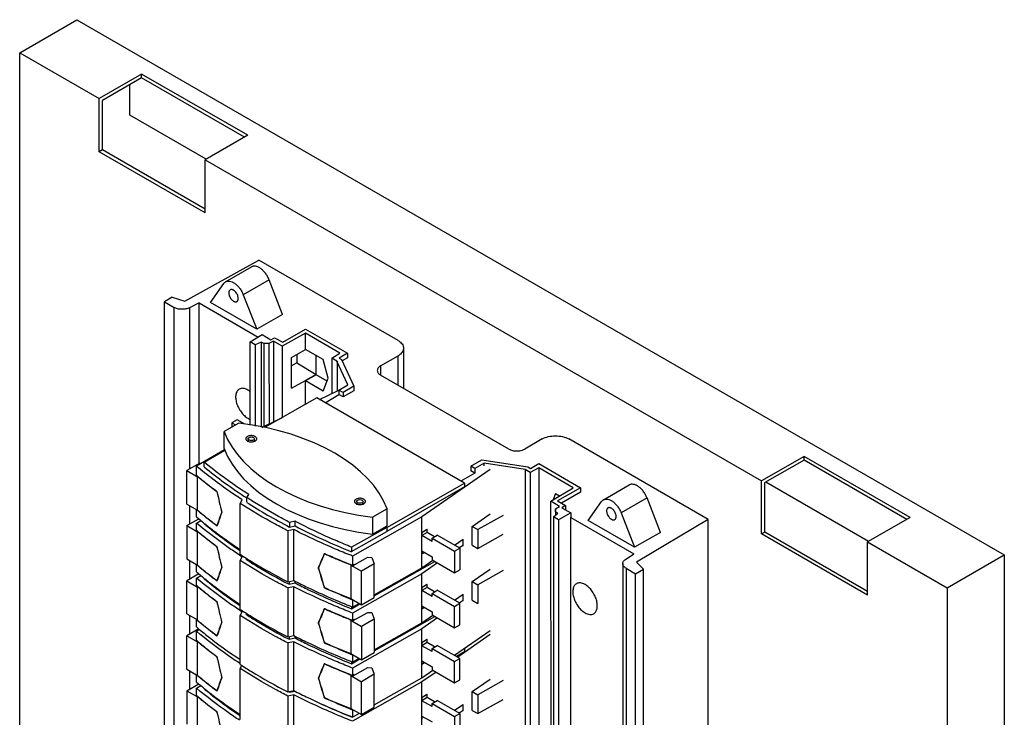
# Model space of a CAD drawing. Header units: millimetres. Extents: x 121 to 402, y 56 to 674.
# Tile 12 of 12: x 139 to 402, y 488 to 674. Entities that reach past the tile are written whole.
import ezdxf

# ---------------------------------------------------------------- set-up
doc = ezdxf.new("R2010")
doc.units = ezdxf.units.MM
doc.header["$LTSCALE"] = 47.495119
doc.layers.get('0').update_dxf_attribs({"linetype": 'CONTINUOUS'})

msp = doc.modelspace()

# ---------------------------------------------------------------- linework, layer by layer
at = {"color": 7, "linetype": 'Continuous'}
for p, q in [((139.35, 665.34), (154.62, 674.16)), ((154.62, 674.16), (402.11, 531.28)), ((139.35, 432.67), (139.35, 665.34)), ((139.35, 665.34), (160.56, 653.1)), ((171.9, 659.64), (160.56, 653.1)), ((171.9, 658.66), (171.9, 659.64)), ((200.19, 643.31), (171.9, 659.64)), ((171.9, 658.66), (161.41, 652.61)), ((199.34, 642.82), (171.9, 658.66)), ((168.77, 648.69), (168.77, 656.85)), ((160.56, 638.92), (160.56, 653.1)), ((161.41, 639.41), (161.41, 652.61)), ((189.13, 636.93), (168.77, 648.69)), ((200.19, 643.31), (188.85, 636.77)), ((161.41, 639.41), (160.56, 638.92)), ((188.85, 622.59), (160.56, 638.92)), ((188.85, 623.57), (161.41, 639.41)), ((188.85, 622.59), (188.85, 636.77)), ((188.85, 636.77), (337.34, 551.04)), ((183.41, 598.97), (203.15, 609.97)), ((240.33, 588.51), (203.15, 609.97)), ((194.28, 604.17), (201.17, 608.15)), ((205.92, 604.68), (199.03, 600.7)), ((209.49, 595.49), (205.92, 604.68)), ((190.23, 598.65), (193.8, 603.72)), ((180.08, 600.04), (177.97, 598.82)), ((180.08, 600.04), (183.41, 598.97)), ((199.03, 600.7), (202.6, 591.51)), ((177.97, 466.71), (177.97, 598.82)), ((177.97, 598.82), (180.54, 597.34)), ((180.54, 465.23), (180.54, 597.34)), ((187.25, 598.54), (184.66, 597.25)), ((184.66, 597.25), (184.66, 554.18)), ((187.25, 555.67), (187.25, 598.54)), ((187.25, 598.54), (202.99, 589.44)), ((202.6, 591.51), (190.23, 598.65)), ((209.49, 595.49), (202.6, 591.51)), ((209.53, 588.03), (215.64, 591.56)), ((215.64, 591.56), (226.8, 585.12)), ((200.84, 588.16), (204.03, 590.07)), ((204.03, 590.07), (206.4, 588.7)), ((206.4, 588.7), (207.39, 589.26)), ((207.39, 589.26), (209.53, 588.03)), ((215.64, 590.43), (209.42, 586.96)), ((224.83, 585.12), (215.64, 590.43)), ((215.65, 586.1), (215.65, 590.43)), ((200.84, 565.91), (200.84, 588.16)), ((202.17, 587.39), (200.84, 588.16)), ((203.83, 588.06), (202.17, 587.39)), ((202.17, 587.39), (202.17, 565.66)), ((203.83, 588.06), (203.83, 565.36)), ((204.47, 587.69), (203.83, 588.06)), ((204.47, 587.69), (204.47, 565.55)), ((205.88, 587.69), (204.47, 587.69)), ((207.04, 588.33), (205.88, 587.69)), ((205.88, 587.69), (205.89, 566.26)), ((207.04, 588.33), (207.04, 566.81)), ((209.42, 586.96), (207.04, 588.33)), ((209.42, 586.96), (209.42, 567.96)), ((211.87, 583.99), (215.65, 586.1)), ((220.35, 583.43), (215.65, 586.14)), ((215.65, 586.1), (215.68, 586.12)), ((241.79, 586.47), (241.79, 575.74)), ((211.87, 575.75), (211.87, 583.99)), ((213.31, 584.8), (213.31, 582.5)), ((218.48, 579.36), (218.48, 584.51)), ((221.67, 578.46), (220.35, 583.43)), ((222.65, 583.81), (224.83, 585.12)), ((222.65, 583.81), (222.65, 574.33)), ((224.02, 583.02), (222.65, 583.81)), ((226.8, 585.12), (224.57, 583.83)), ((224.57, 583.83), (225.27, 583.43)), ((225.27, 583.43), (228.56, 576.34)), ((226.8, 583.89), (225.45, 583.11)), ((226.8, 585.12), (226.8, 583.89)), ((235.66, 581.73), (240.33, 584.43)), ((240.33, 576.59), (240.33, 584.43)), ((213.31, 582.5), (211.87, 581.71)), ((213.31, 582.5), (218.48, 579.42)), ((226.96, 576.69), (224.02, 583.02)), ((224.03, 583.02), (224.03, 574.99)), ((235.66, 581.73), (235.66, 579.28)), ((218.48, 579.42), (215.65, 577.81)), ((218.48, 579.36), (215.65, 577.73)), ((221.38, 577.69), (218.48, 579.36)), ((220.35, 575.02), (221.67, 578.46)), ((269.88, 559.52), (235.66, 579.28)), ((211.87, 575.75), (215.65, 577.81)), ((215.65, 571.49), (215.65, 577.81)), ((220.35, 575.02), (215.65, 577.73)), ((224.56, 575.29), (226.96, 576.69)), ((228.56, 576.34), (225.66, 574.66)), ((228.56, 576.34), (228.56, 575.11)), ((218.62, 573.17), (204.85, 565.36)), ((258.07, 550.39), (218.62, 573.17)), ((219.36, 572.75), (224.56, 575.25)), ((220.84, 571.89), (224.56, 574.07)), ((224.56, 575.29), (224.56, 574.07)), ((225.66, 574.66), (224.56, 575.29)), ((225.66, 573.43), (224.56, 574.07)), ((228.56, 575.11), (225.66, 573.43)), ((225.66, 574.66), (225.66, 573.43)), ((204.68, 565.67), (209.46, 567.98)), ((197.81, 566.46), (193.92, 564.22)), ((197.42, 567.33), (196, 566.51)), ((196, 566.51), (196, 565.42)), ((196, 566.51), (196.94, 565.96)), ((199.42, 566.17), (197.42, 567.33)), ((204.06, 565.31), (204.68, 565.67)), ((193.92, 559.65), (193.92, 564.22)), ((200.3, 562.27), (200.3, 561.61)), ((202, 561.61), (202, 562.27)), ((278.79, 562.22), (274.13, 559.52)), ((323.04, 540.76), (285.86, 562.22)), ((186.52, 555.01), (194.05, 559.43)), ((188.57, 556.04), (194.14, 559.25)), ((348.68, 557.58), (337.34, 551.04)), ((348.68, 556.6), (348.68, 557.58)), ((376.96, 541.25), (348.68, 557.58)), ((187.38, 555.75), (183.99, 553.79)), ((186.52, 552.55), (186.52, 555.01)), ((187.38, 555.75), (187.71, 555.71)), ((188.56, 554.81), (188.57, 556.04)), ((259.75, 554.97), (262.66, 556.65)), ((259.75, 554.97), (259.75, 553.75)), ((260.85, 554.34), (259.75, 554.97)), ((263.28, 555.72), (260.85, 554.34)), ((262.66, 556.65), (274.95, 554.75)), ((263.28, 555.03), (263.28, 555.73)), ((274.23, 554.03), (263.28, 555.72)), ((274.95, 554.75), (275.64, 554.35)), ((277.87, 554.5), (275.61, 553.23)), ((275.64, 554.35), (277.87, 555.63)), ((277.87, 555.63), (289.03, 549.19)), ((277.87, 554.5), (277.87, 421.17)), ((287.07, 549.19), (277.87, 554.5)), ((348.68, 556.6), (338.19, 550.55)), ((376.12, 540.76), (348.68, 556.6)), ((183.99, 544.85), (183.99, 553.79)), ((183.99, 553.79), (186.84, 552.14)), ((186.52, 552.55), (186.7, 552.4)), ((186.52, 552.55), (186.69, 552.4)), ((186.61, 552.48), (186.52, 552.43)), ((186.52, 552.41), (186.52, 552.43)), ((186.52, 552.41), (186.63, 552.32)), ((186.84, 543.2), (186.84, 552.14)), ((264.94, 554.07), (246.67, 541.43)), ((260.85, 553.12), (257.08, 550.97)), ((260.85, 553.12), (259.75, 553.75)), ((260.85, 554.34), (260.85, 553.12)), ((274.23, 554.03), (274.23, 288.42)), ((275.61, 553.23), (274.23, 554.03)), ((275.61, 553.24), (275.61, 419.9)), ((258.07, 549.48), (237.32, 537.5)), ((237.33, 538.62), (258.07, 550.39)), ((258.07, 550.39), (258.07, 549.48)), ((281.06, 545.6), (287.07, 549.19)), ((289.03, 549.19), (282.91, 545.66)), ((289.03, 549.19), (289.03, 547.97)), ((295.11, 545.95), (302.01, 549.93)), ((337.34, 536.86), (337.34, 551.04)), ((338.19, 537.35), (338.19, 550.55)), ((365.91, 534.87), (338.47, 550.71)), ((192, 548.07), (191.93, 548.12)), ((192, 548.07), (191.93, 548.12)), ((192.03, 548.09), (192, 548.07)), ((199.94, 545.3), (199.95, 546.55)), ((199.95, 546.55), (200.47, 547.37)), ((282.37, 547.62), (281.74, 546.01)), ((282.37, 547.62), (283.42, 547.01)), ((289.03, 547.97), (283.97, 545.05)), ((183.99, 544.85), (186.84, 543.2)), ((184.66, 544.46), (184.66, 539.47)), ((198.17, 545.02), (198.75, 545.95)), ((198.17, 531.43), (198.17, 545.02)), ((229.29, 545.53), (229.29, 544.87)), ((230.99, 544.87), (230.99, 545.53)), ((281.05, 545.6), (281.06, 412.27)), ((283.43, 544.23), (281.06, 545.6)), ((282.32, 543.56), (283.43, 544.23)), ((282.91, 545.66), (285.05, 544.42)), ((285.05, 544.42), (284.07, 543.86)), ((285.05, 544.42), (285.05, 543.29)), ((291.07, 540.43), (294.63, 545.51)), ((306.76, 546.47), (299.86, 542.49)), ((310.32, 537.28), (306.76, 546.47)), ((186.57, 543.36), (186.52, 543.33)), ((186.52, 541.41), (186.52, 543.33)), ((186.78, 543.24), (186.84, 543.19)), ((186.78, 543.23), (186.83, 543.19)), ((193.24, 542.68), (193.23, 542.67)), ((193.27, 542.7), (193.24, 542.68)), ((246.67, 541.43), (228.19, 530.95)), ((237.41, 543.6), (233.46, 541.36)), ((233.46, 541.36), (233.46, 536.79)), ((237.41, 539.03), (237.41, 543.6)), ((246.67, 527.84), (246.67, 541.43)), ((260.13, 538.86), (264.94, 542.19)), ((268.37, 541.78), (261.61, 538.01)), ((281.8, 541.41), (282.97, 542.37)), ((283.13, 540.64), (281.8, 541.41)), ((281.81, 541.41), (281.81, 408.08)), ((282.33, 542.74), (282.32, 543.56)), ((282.32, 543.56), (282.32, 541.83)), ((282.97, 542.37), (282.33, 542.74)), ((282.34, 542.74), (282.34, 541.85)), ((286.44, 542.49), (283.13, 540.64)), ((284.07, 543.86), (286.44, 542.49)), ((286.44, 542.49), (286.45, 541.26)), ((299.86, 542.49), (303.43, 533.3)), ((183.97, 539.08), (187.16, 540.89)), ((183.97, 539.08), (183.97, 530.18)), ((183.97, 539.08), (186.84, 537.42)), ((186.52, 539.78), (187.69, 540.47)), ((186.52, 537.85), (186.52, 539.78)), ((188.57, 539.59), (188.57, 539.75)), ((192, 538.98), (191.93, 539.03)), ((192, 538.98), (191.93, 539.03)), ((192.05, 539.14), (192, 539.11)), ((192, 538.98), (192.05, 539.14)), ((211.39, 539.94), (211.38, 538.7)), ((211.38, 538.7), (212.83, 539)), ((212.84, 540.24), (211.39, 539.94)), ((212.83, 539), (212.84, 540.24)), ((233.46, 536.79), (237.41, 539.03)), ((260.13, 533.84), (260.13, 538.86)), ((260.13, 538.86), (261.61, 538.01)), ((283.14, 540.65), (283.14, 407.31)), ((286.45, 409.15), (286.45, 541.26)), ((286.45, 541.26), (303.23, 531.57)), ((303.43, 533.3), (291.07, 540.43)), ((323.04, 540.76), (303.98, 529.36)), ((323.04, 408.65), (323.04, 540.76)), ((376.96, 541.25), (365.63, 534.71)), ((186.52, 537.85), (186.7, 537.71)), ((186.52, 537.85), (186.69, 537.71)), ((186.61, 537.78), (186.52, 537.73)), ((186.52, 537.7), (186.52, 537.73)), ((186.84, 528.52), (186.84, 537.42)), ((212.5, 538.01), (210.9, 537.68)), ((210.9, 537.68), (210.9, 524.08)), ((212.5, 524.42), (212.5, 538.01)), ((227.86, 532.13), (237.32, 537.5)), ((237.33, 538.62), (227.87, 533.35)), ((237.33, 538.62), (237.32, 537.5)), ((246.69, 537.24), (247.98, 538.13)), ((246.69, 537.24), (248.11, 538.06)), ((248.11, 537.24), (246.69, 536.43)), ((246.69, 537.24), (246.69, 536.43)), ((246.69, 532.34), (246.69, 536.43)), ((249.39, 534.87), (246.69, 536.43)), ((248.11, 538.06), (247.98, 538.13)), ((248.11, 537.24), (248.11, 538.06)), ((250.09, 536.1), (248.11, 537.24)), ((249.39, 535.69), (250.8, 536.5)), ((256.81, 533.03), (250.8, 536.5)), ((261.61, 538.01), (261.61, 532.99)), ((261.61, 532.99), (268.37, 536.76)), ((310.32, 537.28), (303.43, 533.3)), ((338.19, 537.35), (337.34, 536.86)), ((365.63, 520.53), (337.34, 536.86)), ((365.63, 521.51), (338.19, 537.35)), ((192, 533.37), (191.93, 533.43)), ((192, 533.37), (191.93, 533.43)), ((249.39, 534.87), (249.39, 535.69)), ((249.39, 535.69), (255.4, 532.22)), ((255.38, 533.86), (257.66, 535.44)), ((256.55, 533.18), (257.66, 533.81)), ((257.66, 533.81), (256.66, 533.12)), ((257.66, 533.81), (257.66, 535.44)), ((260.13, 533.84), (261.61, 532.99)), ((365.63, 520.53), (365.63, 534.71)), ((365.63, 534.71), (386.84, 522.46)), ((192.03, 533.39), (192, 533.37)), ((220.66, 531.67), (220.61, 531.54)), ((220.66, 531.67), (220.8, 531.61)), ((220.66, 531.67), (220.8, 531.6)), ((220.8, 531.61), (220.66, 531.52)), ((227.87, 533.35), (227.86, 532.13)), ((228.19, 530.95), (228.19, 528.49)), ((246.69, 532.34), (246.69, 531.53)), ((246.69, 532.34), (249.39, 530.79)), ((246.69, 531.53), (247.4, 531.94)), ((249.39, 530.79), (249.39, 529.97)), ((255.4, 532.22), (256.81, 533.03)), ((255.4, 532.22), (255.4, 526.5)), ((256.81, 533.03), (256.81, 527.32)), ((301.01, 530.08), (303.23, 531.57)), ((386.84, 522.46), (402.11, 531.28)), ((402.11, 531.28), (402.11, 65.05)), ((183.97, 530.18), (186.84, 528.52)), ((184.66, 529.79), (184.66, 524.7)), ((186.57, 528.67), (186.52, 528.64)), ((186.52, 526.71), (186.52, 528.64)), ((186.77, 528.43), (186.52, 528.64)), ((186.76, 528.43), (186.52, 528.64)), ((186.72, 528.59), (186.83, 528.5)), ((186.72, 528.59), (186.83, 528.5)), ((198.17, 529.8), (198.75, 530.72)), ((198.17, 516.73), (198.17, 529.8)), ((199.89, 529.99), (199.89, 530.36)), ((227.72, 528.54), (227.72, 519.6)), ((227.72, 528.54), (230.59, 526.89)), ((227.72, 528.54), (228.03, 528.42)), ((228.03, 528.42), (228.19, 528.35)), ((228.19, 528.37), (228.15, 528.39)), ((228.19, 528.37), (228.15, 528.39)), ((228.19, 528.35), (232.23, 530.65)), ((228.58, 528.71), (228.19, 528.49)), ((228.19, 528.37), (228.58, 528.59)), ((228.19, 528.37), (228.19, 528.35)), ((228.47, 528.65), (228.58, 528.59)), ((228.58, 528.71), (228.58, 528.59)), ((233.95, 528.86), (230.59, 526.89)), ((232.23, 530.65), (233.33, 530.59)), ((233.33, 530.59), (233.95, 528.86)), ((233.95, 520.35), (250.14, 529.54)), ((233.95, 519.92), (233.95, 528.86)), ((246.67, 527.84), (249.59, 529.86)), ((250.87, 529.11), (246.67, 526.2)), ((249.39, 529.97), (255.4, 526.5)), ((300.27, 528.94), (300.27, 396.83)), ((303.98, 529.36), (305.84, 527.44)), ((187.2, 526.17), (183.99, 524.31)), ((186.52, 525.08), (187.69, 525.77)), ((193.24, 527.99), (193.23, 527.97)), ((193.27, 528), (193.24, 527.99)), ((219.11, 527.83), (219.03, 527.79)), ((219.03, 527.79), (219.04, 527.75)), ((246.67, 526.2), (228.19, 515.72)), ((230.59, 517.94), (230.59, 526.89)), ((233.95, 520.62), (246.67, 527.84)), ((246.67, 513.14), (246.67, 526.2)), ((255.4, 526.5), (256.81, 527.32)), ((260.13, 524.15), (264.94, 527.48)), ((268.37, 527.06), (261.61, 523.29)), ((301.16, 527.7), (301.16, 395.59)), ((301.16, 527.7), (303.73, 526.22)), ((303.73, 526.22), (305.84, 527.44)), ((303.73, 394.11), (303.73, 526.22)), ((305.84, 395.33), (305.84, 527.44)), ((183.99, 515.53), (183.99, 524.31)), ((183.99, 524.31), (186.84, 522.66)), ((186.52, 523.16), (186.52, 525.08)), ((186.52, 523.16), (186.7, 523.01)), ((186.52, 523.16), (186.69, 523.01)), ((186.61, 523.08), (186.52, 523.03)), ((186.52, 522.94), (186.52, 523.03)), ((188.57, 524.89), (188.57, 525.06)), ((192, 524.28), (191.93, 524.33)), ((192, 524.28), (191.93, 524.33)), ((192.06, 524.46), (192, 524.42)), ((192, 524.28), (192.06, 524.46)), ((210.9, 524.08), (212.5, 524.42)), ((211.23, 524.15), (211.23, 523.44)), ((211.23, 523.44), (212.83, 523.77)), ((212.83, 523.77), (212.83, 524.26)), ((246.69, 522.54), (247.98, 523.44)), ((246.69, 522.54), (248.11, 523.36)), ((248.11, 523.36), (247.98, 523.44)), ((248.11, 522.55), (248.11, 523.36)), ((260.13, 519.15), (260.13, 524.15)), ((260.13, 524.15), (261.61, 523.29)), ((261.61, 523.29), (261.61, 518.29)), ((186.84, 513.89), (186.84, 522.66)), ((212.5, 522.78), (210.9, 522.45)), ((210.9, 522.45), (210.9, 509.38)), ((212.5, 509.72), (212.5, 522.78)), ((220.63, 522.54), (220.66, 522.43)), ((220.79, 522.5), (220.66, 522.43)), ((248.11, 522.55), (246.69, 521.73)), ((246.69, 522.54), (246.69, 521.73)), ((246.69, 517.65), (246.69, 521.73)), ((249.39, 520.17), (246.69, 521.73)), ((250.09, 521.4), (248.11, 522.55)), ((249.39, 520.99), (250.8, 521.81)), ((249.39, 520.17), (249.39, 520.99)), ((249.39, 520.99), (255.4, 517.52)), ((256.81, 518.34), (250.8, 521.81)), ((255.38, 519.17), (257.66, 520.74)), ((257.66, 519.11), (257.66, 520.74)), ((386.84, 522.46), (386.84, 56.24)), ((192, 518.69), (191.93, 518.74)), ((192, 518.69), (191.93, 518.74)), ((192, 518.69), (192.03, 518.7)), ((227.71, 519.59), (227.81, 519.54)), ((227.71, 519.59), (227.81, 519.54)), ((227.72, 519.6), (230.59, 517.94)), ((227.86, 516.9), (230.15, 518.2)), ((228.19, 519.28), (228.15, 519.29)), ((228.19, 519.28), (228.15, 519.29)), ((228.19, 519.28), (228.23, 519.3)), ((228.19, 519.28), (228.19, 517.35)), ((228.19, 517.35), (229.92, 518.33)), ((230.59, 517.94), (233.95, 519.92)), ((246.69, 517.65), (246.69, 516.83)), ((246.69, 517.65), (249.39, 516.09)), ((255.4, 517.52), (256.81, 518.34)), ((256.55, 518.49), (257.66, 519.11)), ((257.66, 519.11), (256.66, 518.42)), ((256.81, 512.62), (256.81, 518.34)), ((260.13, 519.15), (261.61, 518.29)), ((183.99, 515.53), (186.84, 513.89)), ((184.66, 515.15), (184.66, 510.08)), ((198.17, 515.1), (198.75, 516.02)), ((198.17, 502.03), (198.17, 515.1)), ((199.89, 515.29), (199.89, 515.66)), ((220.66, 516.97), (220.61, 516.85)), ((220.66, 516.97), (220.8, 516.91)), ((220.66, 516.97), (220.8, 516.91)), ((220.8, 516.91), (220.66, 516.83)), ((227.86, 517.49), (227.86, 516.9)), ((228.19, 513.64), (232.23, 515.93)), ((228.19, 515.72), (228.19, 513.8)), ((232.23, 515.93), (233.33, 515.87)), ((233.33, 515.87), (233.95, 514.14)), ((246.67, 513.14), (249.59, 515.16)), ((246.69, 516.83), (247.4, 517.24)), ((249.39, 516.09), (249.39, 515.27)), ((249.39, 515.27), (255.4, 511.8)), ((255.4, 511.8), (255.4, 517.52)), ((186.52, 514.06), (186.8, 513.83)), ((186.52, 514.06), (186.8, 513.83)), ((186.61, 513.99), (186.52, 513.94)), ((186.52, 512.02), (186.52, 513.94)), ((186.74, 513.76), (186.52, 513.94)), ((186.73, 513.76), (186.52, 513.94)), ((193.24, 513.29), (193.23, 513.28)), ((193.27, 513.31), (193.24, 513.29)), ((219.11, 513.14), (219.03, 513.09)), ((219.03, 513.09), (219.04, 513.05)), ((227.72, 513.83), (227.72, 504.93)), ((227.72, 513.83), (230.59, 512.17)), ((227.72, 513.83), (228.03, 513.7)), ((228.03, 513.7), (228.19, 513.64)), ((228.19, 513.67), (228.15, 513.69)), ((228.19, 513.67), (228.15, 513.69)), ((228.58, 514.02), (228.19, 513.8)), ((228.19, 513.67), (228.58, 513.89)), ((228.19, 513.67), (228.19, 513.64)), ((228.47, 513.96), (228.58, 513.89)), ((228.58, 514.02), (228.58, 513.89)), ((233.95, 514.14), (230.59, 512.17)), ((233.95, 505.66), (250.14, 514.84)), ((233.95, 514.14), (233.95, 505.24)), ((233.95, 505.92), (246.67, 513.14)), ((250.87, 514.42), (246.67, 511.51)), ((255.4, 511.8), (256.81, 512.62)), ((187.14, 511.52), (183.99, 509.7)), ((186.52, 510.91), (187.31, 511.38)), ((186.52, 508.46), (186.52, 510.91)), ((192.06, 509.76), (192, 509.73)), ((192, 509.58), (192.06, 509.76)), ((246.67, 511.51), (228.19, 501.02)), ((230.59, 512.17), (230.59, 503.27)), ((246.67, 498.44), (246.67, 511.51)), ((255.38, 504.47), (264.94, 511.08)), ((264.94, 509.98), (256.24, 503.97)), ((183.99, 500.76), (183.99, 509.7)), ((183.99, 509.7), (186.84, 508.05)), ((186.52, 508.46), (186.7, 508.31)), ((186.52, 508.46), (186.69, 508.31)), ((186.61, 508.39), (186.52, 508.34)), ((186.52, 508.32), (186.52, 508.34)), ((186.52, 508.32), (186.63, 508.23)), ((186.84, 499.11), (186.84, 508.05)), ((192, 509.58), (191.93, 509.64)), ((192, 509.58), (191.93, 509.64)), ((210.9, 509.38), (212.5, 509.72)), ((212.5, 508.09), (210.9, 507.75)), ((210.9, 507.75), (210.9, 494.69)), ((211.23, 509.45), (211.23, 508.74)), ((211.23, 508.74), (212.83, 509.08)), ((212.5, 495.02), (212.5, 508.09)), ((212.83, 509.08), (212.83, 509.56)), ((220.62, 507.87), (220.66, 507.73)), ((220.8, 507.81), (220.66, 507.73)), ((246.69, 507.85), (247.98, 508.74)), ((246.69, 507.85), (248.11, 508.66)), ((248.11, 507.85), (246.69, 507.03)), ((246.69, 507.85), (246.69, 507.03)), ((248.11, 508.66), (247.98, 508.74)), ((248.11, 507.85), (248.11, 508.66)), ((250.09, 506.7), (248.11, 507.85)), ((227.7, 504.9), (227.89, 504.82)), ((227.7, 504.9), (227.89, 504.82)), ((227.72, 504.93), (230.59, 503.27)), ((228.19, 504.58), (228.15, 504.6)), ((228.19, 504.58), (228.15, 504.6)), ((228.19, 504.58), (228.24, 504.61)), ((228.19, 504.58), (228.19, 502.66)), ((230.59, 503.27), (233.95, 505.24)), ((246.69, 502.95), (246.69, 507.03)), ((249.39, 505.48), (246.69, 507.03)), ((249.39, 506.29), (250.8, 507.11)), ((249.39, 505.48), (249.39, 506.29)), ((249.39, 506.29), (255.4, 502.82)), ((256.81, 503.64), (250.8, 507.11)), ((258.07, 505.39), (255.93, 504.15)), ((257.81, 506.15), (258.07, 506.3)), ((258.07, 506.3), (258.07, 505.39)), ((192, 503.98), (191.93, 504.03)), ((192, 503.98), (191.93, 504.03)), ((192.03, 504), (192, 503.98)), ((220.66, 502.27), (220.61, 502.16)), ((220.66, 502.27), (220.8, 502.21)), ((220.66, 502.27), (220.79, 502.21)), ((220.8, 502.21), (220.66, 502.14)), ((227.86, 502.21), (230.16, 503.51)), ((227.86, 502.79), (227.86, 502.21)), ((228.19, 502.66), (229.93, 503.65)), ((246.69, 502.95), (246.69, 502.13)), ((246.69, 502.95), (249.39, 501.39)), ((246.69, 502.13), (247.4, 502.54)), ((255.4, 502.82), (256.81, 503.64)), ((255.4, 497.11), (255.4, 502.82)), ((256.81, 497.92), (256.81, 503.64)), ((183.99, 500.76), (186.84, 499.11)), ((184.66, 500.37), (184.66, 495.38)), ((186.57, 499.27), (186.52, 499.24)), ((198.17, 500.93), (198.67, 501.72)), ((198.17, 487.34), (198.17, 500.93)), ((228.19, 498.88), (232.23, 501.17)), ((228.19, 501.02), (228.19, 499.1)), ((228.58, 499.32), (228.19, 499.1)), ((228.47, 499.26), (228.58, 499.19)), ((228.58, 499.32), (228.58, 499.19)), ((233.95, 499.38), (230.59, 497.41)), ((232.23, 501.17), (233.33, 501.12)), ((233.33, 501.12), (233.95, 499.38)), ((233.95, 490.61), (233.95, 499.38)), ((246.67, 498.44), (249.59, 500.46)), ((250.46, 499.96), (246.67, 497.34)), ((249.39, 501.39), (249.39, 500.58)), ((249.39, 500.58), (255.4, 497.11)), ((183.97, 494.99), (187.16, 496.8)), ((186.52, 497.32), (186.52, 499.24)), ((186.78, 499.14), (186.84, 499.1)), ((186.78, 499.14), (186.83, 499.1)), ((193.24, 498.59), (193.23, 498.58)), ((193.27, 498.61), (193.24, 498.59)), ((219.11, 498.44), (219.03, 498.39)), ((219.03, 498.39), (219.04, 498.36)), ((227.72, 499.07), (227.72, 490.29)), ((227.72, 499.07), (230.59, 497.41)), ((227.72, 499.07), (228.03, 498.94)), ((228.03, 498.94), (228.19, 498.88)), ((228.19, 498.97), (228.15, 498.99)), ((228.19, 498.97), (228.15, 498.99)), ((228.58, 499.19), (228.19, 498.97)), ((228.19, 498.97), (228.19, 498.88)), ((246.67, 497.34), (228.19, 486.86)), ((230.59, 488.63), (230.59, 497.41)), ((233.95, 491.22), (246.67, 498.44)), ((246.67, 483.75), (246.67, 497.34)), ((255.4, 497.11), (256.81, 497.92)), ((260.13, 494.77), (264.94, 498.1)), ((268.37, 497.69), (261.61, 493.92)), ((183.97, 494.99), (183.97, 486.09)), ((183.97, 494.99), (186.84, 493.33)), ((186.52, 495.69), (187.69, 496.37)), ((186.52, 493.76), (186.52, 495.69)), ((188.57, 495.5), (188.57, 495.66)), ((192, 494.89), (191.93, 494.94)), ((192, 494.89), (191.93, 494.94)), ((192.05, 495.05), (192, 495.02)), ((192, 494.89), (192.05, 495.05)), ((210.9, 494.69), (212.5, 495.02)), ((211.38, 494.6), (212.76, 494.89)), ((211.39, 494.79), (211.38, 494.6)), ((246.69, 493.15), (247.98, 494.04)), ((248.11, 493.97), (247.98, 494.04)), ((260.13, 489.75), (260.13, 494.77)), ((260.13, 494.77), (261.61, 493.92)), ((186.52, 493.76), (186.7, 493.62)), ((186.52, 493.76), (186.69, 493.62)), ((186.61, 493.69), (186.52, 493.64)), ((186.52, 493.6), (186.52, 493.64)), ((186.84, 484.43), (186.84, 493.33)), ((212.5, 493.92), (210.9, 493.58)), ((210.9, 493.58), (210.9, 479.99)), ((212.5, 480.33), (212.5, 493.92)), ((220.62, 493.17), (220.66, 493.04)), ((220.8, 493.12), (220.66, 493.04)), ((246.69, 493.15), (248.11, 493.97)), ((248.11, 493.15), (246.69, 492.33)), ((246.69, 493.15), (246.69, 492.34)), ((246.69, 488.25), (246.69, 492.34)), ((249.39, 490.78), (246.69, 492.34)), ((248.11, 493.15), (248.11, 493.97)), ((250.09, 492), (248.11, 493.15)), ((249.39, 491.6), (250.8, 492.41)), ((249.39, 490.78), (249.39, 491.6)), ((249.39, 491.6), (255.4, 488.13)), ((256.81, 488.94), (250.8, 492.41)), ((261.61, 493.92), (261.61, 488.9)), ((261.61, 488.9), (268.37, 492.67)), ((192, 489.28), (191.93, 489.34)), ((192, 489.28), (191.93, 489.34)), ((192.03, 489.3), (192, 489.28)), ((227.72, 490.29), (230.59, 488.63)), ((228.19, 489.88), (228.15, 489.9)), ((228.19, 489.88), (228.15, 489.9)), ((228.19, 489.88), (228.31, 489.95)), ((228.19, 489.88), (228.19, 487.96)), ((228.19, 487.96), (229.99, 488.98)), ((230.59, 488.63), (233.95, 490.61)), ((255.38, 489.77), (257.66, 491.35)), ((255.4, 488.13), (256.81, 488.94)), ((256.55, 489.09), (257.66, 489.72)), ((257.66, 489.72), (256.66, 489.03)), ((256.81, 488.94), (256.81, 483.23)), ((257.66, 489.72), (257.66, 491.35)), ((260.13, 489.75), (261.61, 488.9)), ((227.86, 488.1), (227.86, 488.04)), ((227.86, 488.04), (227.92, 488.07)), ((246.69, 488.25), (246.69, 487.44)), ((246.69, 488.25), (249.39, 486.7)), ((255.4, 488.13), (255.4, 482.41))]:
    msp.add_line(p, q, dxfattribs=at)
for centre, radius, start, end in [((195.5, 600.36), 1.82, 55.912, 59.9376), ((197.33, 600.58), 1.82, 235.912, 239.9376), ((258.9, 638.22), 112.26, 229.9228, 230.0673), ((1700.03, 892.59), 1546.86, 192.86337, 193.07477), ((1687.68, 888.96), 1534.04, 192.8392, 193.04563), ((273.14, 645.73), 134.12, 229.7717, 229.9149), ((259.79, 628.27), 113.64, 229.8525, 231.2274), ((1173.67, 200.01), 1038.59, 160.73568, 160.94369), ((1192.75, 192.25), 1059.11, 160.68002, 160.88119), ((296.33, 542.14), 1.82, 55.912, 59.9376), ((298.16, 542.36), 1.82, 235.912, 239.9376), ((258.83, 623.42), 112.15, 229.8504, 230.0674), ((1700.03, 877.89), 1546.86, 192.86337, 193.07477), ((1687.68, 874.26), 1534.04, 192.8392, 193.04563), ((273.35, 645.1), 136.55, 236.5164, 236.8892), ((1420.69, 23.9), 1303.04, 157.07132, 157.25056), ((1464.03, 6.91), 1349.52, 157.12365, 157.2968), ((259.79, 613.58), 113.64, 229.8525, 231.2274), ((1173.7, 185.3), 1038.62, 160.73568, 160.94293), ((1192.79, 177.54), 1059.15, 160.68003, 160.88045), ((1599.79, 945.92), 1442.69, 196.84937, 197.06558), ((1626.2, 953.29), 1470.05, 196.8257, 197.03788), ((258.83, 608.66), 112.15, 229.8504, 230.0674), ((1700.03, 863.19), 1546.86, 192.86337, 193.07477), ((1687.68, 859.56), 1534.04, 192.83878, 193.04563), ((318.13, 747.85), 245.64, 248.3897, 248.5107), ((273.35, 630.4), 136.55, 236.5164, 236.8892), ((1420.69, 9.2), 1303.04, 157.07132, 157.25056), ((1464.03, -7.79), 1349.52, 157.12365, 157.2968), ((1173.7, 170.61), 1038.62, 160.73568, 160.94293), ((1192.79, 162.85), 1059.15, 160.68003, 160.88045), ((1599.81, 931.23), 1442.71, 196.84937, 197.0648), ((1626.21, 938.59), 1470.07, 196.8257, 197.03711), ((255.62, 594.65), 106.22, 232.8863, 233.1584), ((280.86, 629.03), 148.76, 233.126, 233.3204), ((258.9, 594.13), 112.26, 229.9228, 230.0673), ((318, 732.82), 245.27, 248.3878, 248.5102), ((1700.03, 848.5), 1546.86, 192.86337, 193.07477), ((1687.68, 844.87), 1534.04, 192.8392, 193.04563), ((1420.71, -5.5), 1303.05, 157.07095, 157.25056), ((1464.04, -22.49), 1349.53, 157.1233, 157.2968), ((273.14, 601.64), 134.12, 229.7717, 229.9149), ((259.79, 584.18), 113.64, 229.8525, 231.2274), ((1173.67, 155.92), 1038.59, 160.73568, 160.94369), ((1192.75, 148.16), 1059.11, 160.68002, 160.88119), ((1599.81, 916.54), 1442.71, 196.84937, 197.0648), ((1626.21, 923.9), 1470.07, 196.8257, 197.03711), ((258.83, 579.33), 112.15, 229.8504, 230.0674), ((1700.03, 833.8), 1546.86, 192.86337, 193.07477), ((1687.68, 830.17), 1534.04, 192.8392, 193.04563), ((317.68, 717.33), 244.42, 248.3822, 248.5104), ((286.59, 637.19), 158.35, 248.161, 248.359)]:
    msp.add_arc(centre, radius, start, end, dxfattribs=at)
for centre, major_axis, start_param, end_param in [((186.93, 537.32), (51.64, 0), 0.212368, 1.35851), ((244.4, 570.5), (51.64, 0), -2.929222, -1.784192), ((244.4, 565.93), (51.64, 0), 3.353964, 4.498993), ((318.55, 607.17), (158.49, 0.01), 3.75074, 3.86678), ((318.55, 607.17), (159.85, 0.01), -2.40688, -2.305577), ((318.55, 607.17), (158.49, 0.01), -2.301046, -2.180011), ((318.55, 563.08), (159.85, 0.01), -2.307676, -2.305577), ((318.55, 563.08), (158.49, 0.01), -2.249689, -2.180011)]:
    msp.add_ellipse(centre, major_axis=major_axis, ratio=0.577342, start_param=start_param, end_param=end_param, dxfattribs=at)
for centre in [(201.15, 562.27), (230.14, 545.53)]:
    msp.add_ellipse(centre, major_axis=(0.85, 0), ratio=0.577342, dxfattribs=at)
for points, knots in [([(203.57, 607.77), (203.36, 607.91), (202.95, 608.15), (202.3, 608.35), (201.79, 608.36), (201.42, 608.27), (201.25, 608.19), (201.17, 608.15)], [0, 0, 0, 0, 0.294167, 0.555029, 0.786155, 0.8943, 1, 1, 1, 1]), ([(205.92, 604.68), (205.8, 605), (205.51, 605.61), (204.96, 606.46), (204.31, 607.2), (203.82, 607.6), (203.57, 607.77)], [0, 0, 0, 0, 0.25822, 0.517322, 0.767491, 1, 1, 1, 1]), ([(194.28, 604.17), (194.36, 604.21), (194.52, 604.29), (194.89, 604.38), (195.41, 604.37), (196.05, 604.17), (196.47, 603.93), (196.67, 603.79)], [0, 0, 0, 0, 0.1057, 0.213845, 0.444971, 0.705833, 1, 1, 1, 1]), ([(193.8, 603.72), (193.86, 603.81), (194.01, 603.98), (194.19, 604.11), (194.28, 604.17)], [0, 0, 0, 0, 0.508051, 1, 1, 1, 1]), ([(195.51, 602.03), (195.47, 602), (195.39, 601.94), (195.29, 601.82), (195.22, 601.67), (195.15, 601.43), (195.13, 601.09), (195.21, 600.64), (195.38, 600.18), (195.63, 599.74), (195.94, 599.36), (196.18, 599.15), (196.31, 599.07)], [0, 0, 0, 0, 0.042816, 0.087279, 0.134745, 0.186118, 0.301684, 0.433462, 0.5765, 0.723698, 0.867257, 1, 1, 1, 1]), ([(196.41, 601.94), (196.34, 601.98), (196.18, 602.06), (195.94, 602.12), (195.71, 602.11), (195.57, 602.06), (195.51, 602.03)], [0, 0, 0, 0, 0.289802, 0.549048, 0.78223, 1, 1, 1, 1]), ([(197.31, 598.91), (197.36, 598.94), (197.44, 599), (197.54, 599.12), (197.61, 599.27), (197.68, 599.5), (197.7, 599.85), (197.62, 600.3), (197.45, 600.76), (197.2, 601.19), (196.89, 601.58), (196.65, 601.79), (196.52, 601.87)], [0, 0, 0, 0, 0.042816, 0.087279, 0.134745, 0.186118, 0.301684, 0.433462, 0.5765, 0.723698, 0.867257, 1, 1, 1, 1]), ([(196.67, 603.79), (196.93, 603.62), (197.42, 603.22), (198.06, 602.48), (198.61, 601.63), (198.91, 601.02), (199.03, 600.7)], [0, 0, 0, 0, 0.232509, 0.482678, 0.74178, 1, 1, 1, 1]), ([(184.66, 597.25), (184.35, 597.1), (183.66, 596.88), (182.57, 596.79), (181.49, 596.92), (180.83, 597.17), (180.54, 597.34)], [0, 0, 0, 0, 0.241797, 0.504575, 0.764886, 1, 1, 1, 1]), ([(196.41, 599), (196.49, 598.95), (196.65, 598.88), (196.89, 598.82), (197.12, 598.83), (197.26, 598.88), (197.31, 598.91)], [0, 0, 0, 0, 0.289802, 0.549048, 0.78223, 1, 1, 1, 1]), ([(240.33, 588.51), (240.55, 588.38), (240.94, 588.11), (241.42, 587.61), (241.72, 587.05), (241.79, 586.66), (241.79, 586.47)], [0, 0, 0, 0, 0.289705, 0.549092, 0.782218, 1, 1, 1, 1]), ([(241.79, 586.47), (241.79, 586.28), (241.72, 585.88), (241.42, 585.33), (240.94, 584.83), (240.55, 584.55), (240.33, 584.43)], [0, 0, 0, 0, 0.217782, 0.450909, 0.710295, 1, 1, 1, 1]), ([(235.66, 581.73), (235.41, 581.59), (235.08, 581.32), (234.82, 580.86), (234.78, 580.62), (234.78, 580.51)], [0, 0, 0, 0, 0.547753, 0.781597, 1, 1, 1, 1]), ([(234.78, 580.51), (234.78, 580.39), (234.82, 580.15), (235.08, 579.69), (235.41, 579.42), (235.66, 579.28)], [0, 0, 0, 0, 0.218403, 0.452247, 1, 1, 1, 1]), ([(197.94, 575.52), (197.71, 575.39), (197.29, 574.96), (196.98, 574.06), (196.96, 572.97), (197.2, 571.77), (197.69, 570.55), (198.39, 569.41), (199.25, 568.44), (199.91, 567.93), (200.25, 567.73)], [0, 0, 0, 0, 0.08693, 0.1864, 0.303789, 0.437601, 0.582101, 0.729419, 0.871171, 1, 1, 1, 1]), ([(200.25, 575.29), (200.05, 575.41), (199.65, 575.6), (199.03, 575.75), (198.44, 575.74), (198.09, 575.61), (197.94, 575.52)], [0, 0, 0, 0, 0.28964, 0.549109, 0.782235, 1, 1, 1, 1]), ([(200.85, 574.89), (200.8, 574.93), (200.61, 575.07), (200.41, 575.21), (200.25, 575.29)], [0, 0, 0, 0, 0.258012, 1, 1, 1, 1]), ([(200.25, 567.73), (200.3, 567.7), (200.49, 567.6), (200.69, 567.51), (200.85, 567.45)], [0, 0, 0, 0, 0.258794, 1, 1, 1, 1]), ([(200.12, 562.87), (200.05, 562.83), (199.94, 562.75), (199.8, 562.6), (199.71, 562.44), (199.69, 562.33), (199.69, 562.27)], [0, 0, 0, 0, 0.289703, 0.549091, 0.78222, 1, 1, 1, 1]), ([(202.61, 562.27), (202.61, 562.35), (202.56, 562.54), (202.36, 562.76), (202.07, 562.94), (201.7, 563.06), (201.29, 563.12), (200.87, 563.11), (200.47, 563.03), (200.22, 562.93), (200.12, 562.87)], [0, 0, 0, 0, 0.08693, 0.186399, 0.303786, 0.437597, 0.582096, 0.72942, 0.871167, 1, 1, 1, 1]), ([(278.79, 562.22), (279.29, 562.51), (280.46, 562.93), (282.33, 563.13), (284.19, 562.93), (285.36, 562.51), (285.86, 562.22)], [0, 0, 0, 0, 0.23724, 0.499999, 0.762759, 1, 1, 1, 1]), ([(199.69, 562.27), (199.69, 562.2), (199.72, 562.06), (199.84, 561.88), (200.03, 561.71), (200.19, 561.63), (200.28, 561.59)], [0, 0, 0, 0, 0.210044, 0.440268, 0.702718, 1, 1, 1, 1]), ([(200.28, 561.59), (200.41, 561.54), (200.7, 561.45), (201.15, 561.41), (201.6, 561.45), (201.89, 561.54), (202.03, 561.59)], [0, 0, 0, 0, 0.24144, 0.499942, 0.758452, 1, 1, 1, 1]), ([(202.03, 561.59), (202.04, 561.6), (202.09, 561.62), (202.15, 561.65), (202.19, 561.67)], [0, 0, 0, 0, 0.256552, 1, 1, 1, 1]), ([(202.19, 561.67), (202.25, 561.71), (202.37, 561.79), (202.51, 561.94), (202.59, 562.1), (202.61, 562.21), (202.61, 562.27)], [0, 0, 0, 0, 0.289703, 0.549091, 0.78222, 1, 1, 1, 1]), ([(269.88, 559.52), (270.18, 559.35), (270.88, 559.1), (272, 558.97), (273.12, 559.1), (273.82, 559.35), (274.13, 559.52)], [0, 0, 0, 0, 0.237253, 0.500001, 0.762748, 1, 1, 1, 1]), ([(198.75, 545.95), (197.66, 546.66), (193.45, 549.49), (189.4, 552.57), (186.52, 555.01)], [0, 0, 0, 0, 0.256489, 1, 1, 1, 1]), ([(200.47, 547.37), (199.42, 548.06), (195.33, 550.77), (191.39, 553.71), (188.57, 556.04)], [0, 0, 0, 0, 0.256353, 1, 1, 1, 1]), ([(191.93, 548.12), (191.46, 548.47), (190.31, 549.35), (188.5, 550.78), (187.17, 551.87), (186.52, 552.43)], [0, 0, 0, 0, 0.253135, 0.628595, 1, 1, 1, 1]), ([(186.69, 552.4), (187.12, 552.05), (188.2, 551.16), (189.96, 549.75), (191.31, 548.73), (192, 548.22)], [0, 0, 0, 0, 0.246844, 0.621392, 1, 1, 1, 1]), ([(304.4, 549.56), (304.19, 549.7), (303.78, 549.93), (303.14, 550.13), (302.62, 550.14), (302.25, 550.05), (302.09, 549.98), (302.01, 549.93)], [0, 0, 0, 0, 0.294167, 0.555029, 0.786155, 0.8943, 1, 1, 1, 1]), ([(306.76, 546.47), (306.64, 546.78), (306.34, 547.4), (305.79, 548.25), (305.14, 548.98), (304.65, 549.39), (304.4, 549.56)], [0, 0, 0, 0, 0.25822, 0.517322, 0.767491, 1, 1, 1, 1]), ([(211.39, 539.94), (210.4, 540.46), (206.51, 542.54), (202.72, 544.78), (199.95, 546.55)], [0, 0, 0, 0, 0.254795, 1, 1, 1, 1]), ([(210.9, 537.68), (209.79, 538.25), (205.46, 540.55), (201.24, 543.04), (198.17, 545.02)], [0, 0, 0, 0, 0.255235, 1, 1, 1, 1]), ([(229.11, 546.13), (229.04, 546.09), (228.93, 546.01), (228.79, 545.87), (228.7, 545.7), (228.68, 545.59), (228.68, 545.53)], [0, 0, 0, 0, 0.289703, 0.549091, 0.78222, 1, 1, 1, 1]), ([(228.68, 545.53), (228.68, 545.47), (228.71, 545.33), (228.83, 545.14), (229.03, 544.98), (229.18, 544.89), (229.27, 544.85)], [0, 0, 0, 0, 0.210044, 0.440268, 0.702718, 1, 1, 1, 1]), ([(231.61, 545.53), (231.61, 545.62), (231.55, 545.8), (231.36, 546.03), (231.06, 546.2), (230.69, 546.33), (230.28, 546.38), (229.86, 546.37), (229.46, 546.29), (229.22, 546.19), (229.11, 546.13)], [0, 0, 0, 0, 0.08693, 0.186399, 0.303786, 0.437597, 0.582096, 0.72942, 0.871167, 1, 1, 1, 1]), ([(229.27, 544.85), (229.4, 544.8), (229.69, 544.71), (230.14, 544.67), (230.6, 544.71), (230.88, 544.8), (231.02, 544.85)], [0, 0, 0, 0, 0.24144, 0.499942, 0.758452, 1, 1, 1, 1]), ([(231.02, 544.85), (231.03, 544.86), (231.09, 544.89), (231.14, 544.91), (231.18, 544.93)], [0, 0, 0, 0, 0.256552, 1, 1, 1, 1]), ([(231.18, 544.93), (231.24, 544.97), (231.36, 545.05), (231.5, 545.2), (231.58, 545.36), (231.61, 545.48), (231.61, 545.53)], [0, 0, 0, 0, 0.289703, 0.549091, 0.78222, 1, 1, 1, 1]), ([(294.63, 545.51), (294.7, 545.6), (294.84, 545.77), (295.02, 545.9), (295.11, 545.95)], [0, 0, 0, 0, 0.508051, 1, 1, 1, 1]), ([(295.11, 545.95), (295.19, 546), (295.36, 546.07), (295.73, 546.16), (296.24, 546.15), (296.89, 545.95), (297.3, 545.72), (297.51, 545.58)], [0, 0, 0, 0, 0.1057, 0.213845, 0.444971, 0.705833, 1, 1, 1, 1]), ([(297.51, 545.58), (297.76, 545.41), (298.25, 545), (298.89, 544.27), (299.45, 543.42), (299.74, 542.8), (299.86, 542.49)], [0, 0, 0, 0, 0.232509, 0.482678, 0.74178, 1, 1, 1, 1]), ([(191.93, 539.03), (191.49, 539.36), (190.39, 540.2), (188.66, 541.55), (187.4, 542.59), (186.77, 543.12)], [0, 0, 0, 0, 0.252992, 0.628439, 1, 1, 1, 1]), ([(186.83, 543.19), (187.25, 542.84), (188.94, 541.44), (190.67, 540.1), (192, 539.11)], [0, 0, 0, 0, 0.247133, 1, 1, 1, 1]), ([(296.35, 543.81), (296.31, 543.79), (296.22, 543.73), (296.13, 543.61), (296.05, 543.46), (295.98, 543.22), (295.96, 542.87), (296.04, 542.42), (296.21, 541.97), (296.46, 541.53), (296.77, 541.15), (297.01, 540.94), (297.14, 540.85)], [0, 0, 0, 0, 0.042816, 0.087279, 0.134745, 0.186118, 0.301684, 0.433462, 0.5765, 0.723698, 0.867257, 1, 1, 1, 1]), ([(297.25, 543.72), (297.17, 543.77), (297.01, 543.84), (296.77, 543.9), (296.54, 543.9), (296.41, 543.85), (296.35, 543.81)], [0, 0, 0, 0, 0.289802, 0.549048, 0.78223, 1, 1, 1, 1]), ([(298.15, 540.7), (298.19, 540.72), (298.27, 540.78), (298.37, 540.9), (298.45, 541.05), (298.52, 541.29), (298.53, 541.64), (298.45, 542.08), (298.28, 542.54), (298.04, 542.98), (297.73, 543.36), (297.48, 543.57), (297.36, 543.66)], [0, 0, 0, 0, 0.042816, 0.087279, 0.134745, 0.186118, 0.301684, 0.433462, 0.5765, 0.723698, 0.867257, 1, 1, 1, 1]), ([(198.01, 531.21), (196.99, 531.88), (193.04, 534.57), (189.24, 537.48), (186.52, 539.78)], [0, 0, 0, 0, 0.256137, 1, 1, 1, 1]), ([(188.57, 539.59), (189.32, 538.97), (192.42, 536.47), (195.65, 534.13), (198.15, 532.45)], [0, 0, 0, 0, 0.24491, 1, 1, 1, 1]), ([(188.62, 539.68), (189.37, 539.07), (192.47, 536.65), (195.68, 534.38), (198.16, 532.74)], [0, 0, 0, 0, 0.245099, 1, 1, 1, 1]), ([(227.87, 533.35), (226.56, 533.88), (221.48, 536), (216.48, 538.35), (212.84, 540.24)], [0, 0, 0, 0, 0.254966, 1, 1, 1, 1]), ([(297.25, 540.78), (297.33, 540.74), (297.48, 540.66), (297.73, 540.61), (297.95, 540.61), (298.09, 540.66), (298.15, 540.7)], [0, 0, 0, 0, 0.289802, 0.549048, 0.78223, 1, 1, 1, 1]), ([(191.93, 533.43), (191.46, 533.78), (190.31, 534.66), (188.5, 536.08), (187.17, 537.18), (186.52, 537.73)], [0, 0, 0, 0, 0.253135, 0.628595, 1, 1, 1, 1]), ([(186.69, 537.71), (187.12, 537.35), (188.2, 536.46), (189.96, 535.05), (191.31, 534.03), (192, 533.52)], [0, 0, 0, 0, 0.246844, 0.621391, 1, 1, 1, 1]), ([(228.19, 530.95), (226.83, 531.48), (221.52, 533.65), (216.31, 536.07), (212.5, 538.01)], [0, 0, 0, 0, 0.255026, 1, 1, 1, 1]), ([(198.17, 531.43), (199.18, 530.78), (203.33, 528.17), (207.61, 525.78), (210.9, 524.08)], [0, 0, 0, 0, 0.244786, 1, 1, 1, 1]), ([(228.15, 528.39), (227.51, 528.64), (225.93, 529.26), (223.44, 530.31), (221.58, 531.11), (220.66, 531.52)], [0, 0, 0, 0, 0.252143, 0.627866, 1, 1, 1, 1]), ([(220.8, 531.6), (221.41, 531.33), (222.93, 530.66), (225.39, 529.62), (227.25, 528.87), (228.19, 528.49)], [0, 0, 0, 0, 0.247855, 0.622164, 1, 1, 1, 1]), ([(191.93, 524.33), (191.48, 524.67), (190.39, 525.5), (188.66, 526.86), (187.39, 527.9), (186.76, 528.43)], [0, 0, 0, 0, 0.252996, 0.628442, 1, 1, 1, 1]), ([(186.83, 528.5), (187.24, 528.16), (188.3, 527.29), (190.01, 525.92), (191.33, 524.92), (192, 524.42)], [0, 0, 0, 0, 0.246921, 0.621501, 1, 1, 1, 1]), ([(210.9, 522.45), (209.79, 523.02), (205.46, 525.32), (201.24, 527.82), (198.17, 529.8)], [0, 0, 0, 0, 0.255235, 1, 1, 1, 1]), ([(199.89, 529.99), (200.79, 529.41), (204.5, 527.1), (208.31, 524.96), (211.23, 523.44)], [0, 0, 0, 0, 0.245309, 1, 1, 1, 1]), ([(300.27, 528.94), (300.27, 529.15), (300.44, 529.62), (300.8, 529.94), (301.01, 530.08)], [0, 0, 0, 0, 0.45567, 1, 1, 1, 1]), ([(301.16, 527.7), (300.91, 527.84), (300.57, 528.11), (300.32, 528.58), (300.27, 528.82), (300.27, 528.94)], [0, 0, 0, 0, 0.547743, 0.781577, 1, 1, 1, 1]), ([(198.01, 516.51), (196.99, 517.19), (193.04, 519.88), (189.24, 522.79), (186.52, 525.08)], [0, 0, 0, 0, 0.256137, 1, 1, 1, 1]), ([(191.93, 518.74), (191.47, 519.08), (189.63, 520.48), (187.83, 521.92), (186.52, 523.03)], [0, 0, 0, 0, 0.253046, 1, 1, 1, 1]), ([(186.69, 523.01), (187.12, 522.65), (188.2, 521.76), (189.96, 520.36), (191.31, 519.33), (192, 518.82)], [0, 0, 0, 0, 0.246844, 0.621392, 1, 1, 1, 1]), ([(188.57, 524.89), (189.32, 524.27), (192.42, 521.77), (195.65, 519.43), (198.15, 517.75)], [0, 0, 0, 0, 0.24491, 1, 1, 1, 1]), ([(188.62, 524.98), (189.37, 524.38), (192.47, 521.95), (195.68, 519.68), (198.16, 518.05)], [0, 0, 0, 0, 0.245099, 1, 1, 1, 1]), ([(212.5, 524.42), (213.75, 523.78), (218.89, 521.23), (224.16, 518.94), (228.19, 517.35)], [0, 0, 0, 0, 0.244945, 1, 1, 1, 1]), ([(212.83, 523.77), (214.03, 523.15), (218.96, 520.69), (224, 518.46), (227.86, 516.9)], [0, 0, 0, 0, 0.245035, 1, 1, 1, 1]), ([(287.91, 523.58), (287.68, 523.45), (287.26, 523.02), (286.95, 522.11), (286.93, 521.02), (287.17, 519.82), (287.67, 518.61), (288.37, 517.47), (289.22, 516.5), (289.88, 515.98), (290.23, 515.79)], [0, 0, 0, 0, 0.08693, 0.1864, 0.303789, 0.437601, 0.582101, 0.729419, 0.871171, 1, 1, 1, 1]), ([(290.23, 523.35), (290.02, 523.47), (289.62, 523.66), (289, 523.81), (288.41, 523.79), (288.06, 523.67), (287.91, 523.58)], [0, 0, 0, 0, 0.28964, 0.549109, 0.782235, 1, 1, 1, 1]), ([(292.54, 515.56), (292.77, 515.69), (293.19, 516.12), (293.5, 517.02), (293.53, 518.11), (293.28, 519.31), (292.79, 520.53), (292.09, 521.67), (291.24, 522.64), (290.57, 523.15), (290.23, 523.35)], [0, 0, 0, 0, 0.08693, 0.1864, 0.303789, 0.437601, 0.582101, 0.729419, 0.871171, 1, 1, 1, 1]), ([(228.19, 515.72), (226.83, 516.26), (221.52, 518.43), (216.31, 520.84), (212.5, 522.78)], [0, 0, 0, 0, 0.255026, 1, 1, 1, 1]), ([(227.67, 519.48), (227.07, 519.72), (225.89, 520.19), (224.13, 520.93), (222.39, 521.67), (221.24, 522.17), (220.66, 522.43)], [0, 0, 0, 0, 0.252005, 0.502822, 0.752185, 1, 1, 1, 1]), ([(220.67, 522.56), (221.24, 522.3), (223.57, 521.27), (225.93, 520.29), (227.71, 519.59)], [0, 0, 0, 0, 0.247882, 1, 1, 1, 1]), ([(198.17, 516.73), (199.18, 516.08), (203.33, 513.48), (207.61, 511.08), (210.9, 509.38)], [0, 0, 0, 0, 0.244786, 1, 1, 1, 1]), ([(210.9, 507.75), (209.79, 508.32), (205.46, 510.62), (201.24, 513.12), (198.17, 515.1)], [0, 0, 0, 0, 0.255235, 1, 1, 1, 1]), ([(199.89, 515.29), (200.79, 514.71), (204.5, 512.41), (208.31, 510.27), (211.23, 508.74)], [0, 0, 0, 0, 0.245309, 1, 1, 1, 1]), ([(228.15, 513.69), (227.51, 513.94), (225.93, 514.57), (223.44, 515.61), (221.58, 516.42), (220.66, 516.83)], [0, 0, 0, 0, 0.252143, 0.627866, 1, 1, 1, 1]), ([(220.8, 516.91), (221.41, 516.64), (222.93, 515.96), (225.39, 514.93), (227.25, 514.17), (228.19, 513.8)], [0, 0, 0, 0, 0.247855, 0.622164, 1, 1, 1, 1]), ([(290.23, 515.79), (290.43, 515.67), (290.83, 515.48), (291.46, 515.33), (292.04, 515.34), (292.39, 515.47), (292.54, 515.56)], [0, 0, 0, 0, 0.28964, 0.549109, 0.782235, 1, 1, 1, 1]), ([(191.53, 509.94), (191.11, 510.25), (190.1, 511.03), (188.49, 512.3), (187.32, 513.27), (186.73, 513.76)], [0, 0, 0, 0, 0.252808, 0.62815, 1, 1, 1, 1]), ([(186.8, 513.83), (187.18, 513.51), (188.16, 512.7), (189.76, 511.43), (190.98, 510.49), (191.6, 510.03)], [0, 0, 0, 0, 0.247106, 0.621711, 1, 1, 1, 1]), ([(186.52, 512.02), (187.42, 511.26), (191.17, 508.19), (195.1, 505.36), (198.16, 503.35)], [0, 0, 0, 0, 0.243894, 1, 1, 1, 1]), ([(198.16, 502.25), (197.12, 502.93), (193.12, 505.65), (189.27, 508.59), (186.52, 510.91)], [0, 0, 0, 0, 0.256208, 1, 1, 1, 1]), ([(191.93, 504.03), (191.46, 504.38), (190.31, 505.26), (188.5, 506.68), (187.17, 507.78), (186.52, 508.34)], [0, 0, 0, 0, 0.253135, 0.628595, 1, 1, 1, 1]), ([(186.69, 508.31), (187.12, 507.96), (188.2, 507.07), (189.96, 505.66), (191.31, 504.63), (192, 504.12)], [0, 0, 0, 0, 0.246844, 0.621392, 1, 1, 1, 1]), ([(212.5, 509.72), (213.75, 509.08), (218.89, 506.54), (224.16, 504.25), (228.19, 502.66)], [0, 0, 0, 0, 0.244945, 1, 1, 1, 1]), ([(228.19, 501.02), (226.83, 501.56), (221.52, 503.73), (216.31, 506.14), (212.5, 508.09)], [0, 0, 0, 0, 0.255026, 1, 1, 1, 1]), ([(212.83, 509.08), (214.03, 508.46), (218.96, 505.99), (224, 503.76), (227.86, 502.21)], [0, 0, 0, 0, 0.245035, 1, 1, 1, 1]), ([(220.66, 507.88), (221.24, 507.62), (222.4, 507.11), (224.15, 506.35), (225.92, 505.62), (227.11, 505.14), (227.7, 504.9)], [0, 0, 0, 0, 0.247946, 0.497196, 0.747807, 1, 1, 1, 1]), ([(227.66, 504.79), (227.07, 505.02), (225.89, 505.5), (224.13, 506.23), (222.39, 506.97), (221.24, 507.48), (220.66, 507.73)], [0, 0, 0, 0, 0.252003, 0.50282, 0.752183, 1, 1, 1, 1]), ([(198.17, 502.03), (199.18, 501.38), (203.33, 498.78), (207.61, 496.38), (210.9, 494.69)], [0, 0, 0, 0, 0.244786, 1, 1, 1, 1]), ([(228.15, 498.99), (227.51, 499.24), (225, 500.25), (222.51, 501.31), (220.66, 502.14)], [0, 0, 0, 0, 0.252233, 1, 1, 1, 1]), ([(220.79, 502.21), (221.4, 501.94), (222.92, 501.27), (225.39, 500.23), (227.25, 499.47), (228.19, 499.1)], [0, 0, 0, 0, 0.247853, 0.622162, 1, 1, 1, 1]), ([(210.9, 493.58), (209.79, 494.16), (205.46, 496.46), (201.24, 498.95), (198.17, 500.93)], [0, 0, 0, 0, 0.255235, 1, 1, 1, 1]), ([(191.93, 494.94), (191.49, 495.27), (190.39, 496.11), (188.66, 497.46), (187.4, 498.5), (186.77, 499.03)], [0, 0, 0, 0, 0.252992, 0.628439, 1, 1, 1, 1]), ([(186.83, 499.1), (187.25, 498.75), (188.94, 497.35), (190.67, 496.01), (192, 495.02)], [0, 0, 0, 0, 0.247133, 1, 1, 1, 1]), ([(198.01, 487.12), (196.99, 487.79), (193.04, 490.48), (189.24, 493.39), (186.52, 495.69)], [0, 0, 0, 0, 0.256137, 1, 1, 1, 1]), ([(188.57, 495.5), (189.32, 494.88), (192.42, 492.38), (195.65, 490.04), (198.15, 488.35)], [0, 0, 0, 0, 0.24491, 1, 1, 1, 1]), ([(188.62, 495.59), (189.37, 494.98), (192.47, 492.56), (195.68, 490.29), (198.16, 488.65)], [0, 0, 0, 0, 0.245099, 1, 1, 1, 1]), ([(212.5, 495.02), (213.75, 494.38), (218.89, 491.84), (224.16, 489.55), (228.19, 487.96)], [0, 0, 0, 0, 0.244945, 1, 1, 1, 1]), ([(191.93, 489.34), (191.46, 489.69), (190.31, 490.56), (188.5, 491.99), (187.17, 493.09), (186.52, 493.64)], [0, 0, 0, 0, 0.253135, 0.628595, 1, 1, 1, 1]), ([(186.69, 493.62), (187.12, 493.26), (188.2, 492.37), (189.96, 490.96), (191.31, 489.94), (192, 489.43)], [0, 0, 0, 0, 0.246844, 0.621391, 1, 1, 1, 1]), ([(228.19, 486.86), (226.83, 487.39), (221.52, 489.56), (216.31, 491.98), (212.5, 493.92)], [0, 0, 0, 0, 0.255026, 1, 1, 1, 1]), ([(220.66, 493.18), (221.23, 492.92), (222.39, 492.41), (224.14, 491.66), (225.9, 490.93), (227.09, 490.45), (227.68, 490.21)], [0, 0, 0, 0, 0.247952, 0.497205, 0.747813, 1, 1, 1, 1]), ([(227.64, 490.1), (227.05, 490.33), (225.87, 490.81), (224.12, 491.54), (222.38, 492.28), (221.23, 492.78), (220.66, 493.04)], [0, 0, 0, 0, 0.251997, 0.502813, 0.752177, 1, 1, 1, 1])]:
    msp.add_open_spline(points, degree=3, knots=knots, dxfattribs=at)

doc.saveas('drawing.dxf')
